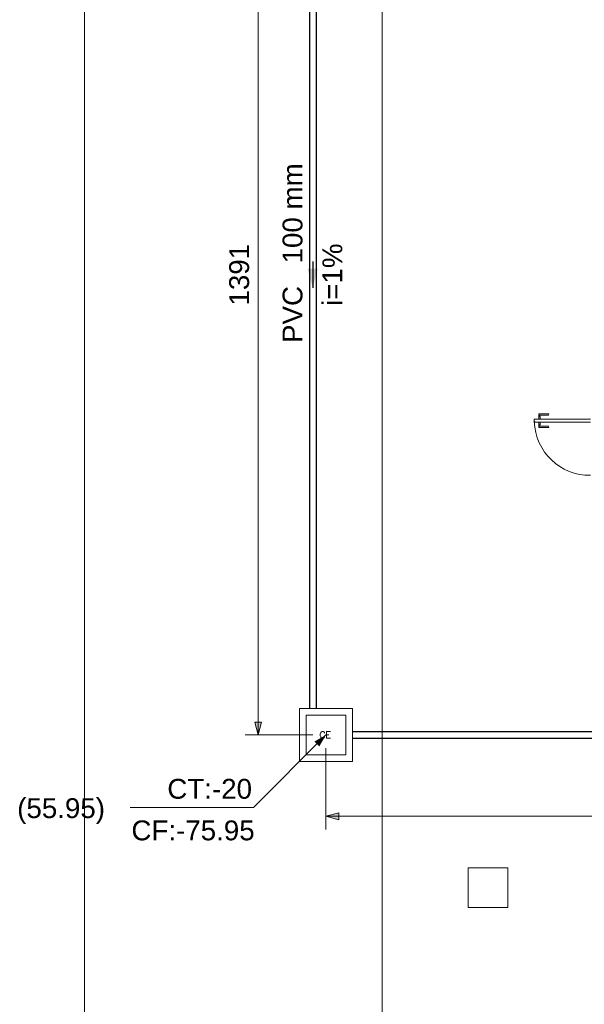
# Model space of a CAD drawing. Header units: feet. Extents: x 8 to 127, y 6 to 90.
# Tile 10 of 256: x 20.57 to 24.84, y 47.54 to 54.98. Entities that reach past the tile are written whole.
import ezdxf

# ---------------------------------------------------------------- set-up
doc = ezdxf.new("R2010")
doc.units = ezdxf.units.FT
doc.header["$MEASUREMENT"] = 0
for name, pattern in [('DASHED', [1.905, 1.27, -0.635]), ('HIDDENX2', [1.905, 1.27, -0.635]), ('JIS_02_1.2', [0.25, 0.125, -0.125])]:
    doc.linetypes.add(name, pattern=pattern)
for name, color, linetype, lineweight in [('4 Telha lateral', 7, 'Continuous', 25), ('Cotas', 8, 'Continuous', 0), ('Simbolos', 5, 'Continuous', 20), ('Simbolos_int', 53, 'Continuous', 15), ('Texto da cota', 7, 'Continuous', 0), ('Textos', 7, 'Continuous', 9), ('TQ-Caixa de alvenaria Sub-coletores', 108, 'Continuous', 18), ('TQ-Condutos Sub-coletores', 108, 'Continuous', 25), ('TQ-Sentido conduto Sub-coletores', 108, 'Continuous', 30), ('TQ-Textos conduto Sub-coletores', 108, 'Continuous', 9)]:
    doc.layers.add(name, color=color, linetype=linetype, lineweight=lineweight)
for name, color, linetype in [('Esquadria', 250, 'Continuous'), ('FINA', 7, 'Continuous'), ('NO ESPESSURA', 250, 'Continuous'), ('Projeção', 252, 'HIDDENX2')]:
    doc.layers.add(name, color=color, linetype=linetype)
doc.styles.add('Arial', font='arial.ttf')
doc.styles.add('RomanS', font='RomanS')

msp = doc.modelspace()

# ---------------------------------------------------------------- hatches: boundary and pattern name
at = {"layer": 'Cotas', "linetype": 'Continuous'}
for points in [[(22.3781, 49.5775), (22.404, 49.6741), (22.3522, 49.6741)], [(22.8901, 49.5775), (22.8035, 49.5275), (22.8401, 49.4909)], [(22.8901, 48.963), (22.9867, 48.9371), (22.9867, 48.9888)]]:
    msp.add_hatch(color=8, dxfattribs=at).paths.add_polyline_path(points)
at = {"layer": 'TQ-Sentido conduto Sub-coletores', "linetype": 'Continuous'}
msp.add_hatch(color=108, dxfattribs=at).paths.add_polyline_path([(22.7901, 52.9548), (22.8289, 53.0997), (22.7512, 53.0997)])

# ---------------------------------------------------------------- linework, layer by layer
at = {"layer": '4 Telha lateral', "lineweight": 5}
msp.add_line((23.315, 46.9526), (23.3151, 69.4727), dxfattribs=at)
at = {"layer": 'Cotas'}
for p, q in [((22.3781, 49.5775), (22.3781, 56.5321)), ((22.7901, 49.5775), (22.2781, 49.5775)), ((22.8901, 49.5775), (22.3411, 49.0286)), ((22.8901, 49.4775), (22.8901, 48.863)), ((22.3411, 49.0286), (21.4095, 49.0286)), ((33.0402, 48.963), (22.8901, 48.963))]:
    msp.add_line(p, q, dxfattribs=at)
for points in [[(22.3781, 49.5775), (22.404, 49.6741), (22.3522, 49.6741)], [(22.8901, 48.963), (22.9867, 48.9371), (22.9867, 48.9888)]]:
    msp.add_lwpolyline(points, close=True, dxfattribs=at)
at = {"layer": 'Esquadria', "lineweight": 5}
for p, q in [((24.4984, 52.0045), (24.5749, 52.0045)), ((24.4984, 51.9945), (24.4984, 52.0045)), ((24.572, 51.9945), (24.5749, 52.0045)), ((24.4652, 51.9645), (24.8902, 51.9645)), ((24.4652, 51.9445), (24.4652, 51.9645)), ((24.4677, 51.9445), (24.4652, 51.9445)), ((24.4702, 51.9395), (24.4702, 51.942)), ((24.8902, 51.9395), (24.4702, 51.9395)), ((24.4984, 51.9945), (24.572, 51.9945)), ((24.4984, 51.9645), (24.4984, 51.9845)), ((24.5084, 51.9845), (24.4984, 51.9845)), ((24.4984, 51.9395), (24.4984, 51.9195)), ((24.4992, 51.9845), (24.4992, 51.9945)), ((24.5077, 51.9845), (24.5077, 51.9945)), ((24.5084, 51.9645), (24.5084, 51.9845)), ((24.5084, 51.9395), (24.5084, 51.9195)), ((24.5084, 51.9195), (24.4984, 51.9195)), ((24.4984, 51.9095), (24.4984, 51.8995)), ((24.4984, 51.9095), (24.572, 51.9095)), ((24.4984, 51.8995), (24.5749, 51.8995)), ((24.4992, 51.9195), (24.4992, 51.9095)), ((24.5077, 51.9195), (24.5077, 51.9095)), ((24.572, 51.9095), (24.5749, 51.8995))]:
    msp.add_line(p, q, dxfattribs=at)
msp.add_arc((24.4677, 51.942), 0.0025, 0, 90, dxfattribs=at)
at = {"layer": 'FINA', "linetype": 'Continuous', "lineweight": 5}
for p, q in [((24.2651, 48.5727), (23.9651, 48.5727)), ((23.9651, 48.5727), (23.9651, 48.2727)), ((24.2651, 48.2727), (24.2651, 48.5727)), ((23.9651, 48.2727), (24.2651, 48.2727))]:
    msp.add_line(p, q, dxfattribs=at)
at = {"layer": 'NO ESPESSURA', "lineweight": 5}
msp.add_line((21.0656, 64.102), (21.0656, 45.425), dxfattribs=at)
at = {"layer": 'Projeção', "lineweight": 5}
msp.add_line((23.315, 46.9526), (23.3151, 69.4727), dxfattribs=at)
msp.add_arc((24.8837, 51.9581), 0.4187, 181.86711, 270.8936, dxfattribs=at)
at = {"layer": 'Simbolos', "linetype": 'Continuous'}
for p, q in [((23.0901, 49.7775), (22.6901, 49.7775)), ((22.6901, 49.7775), (22.6901, 49.3775)), ((23.0901, 49.3775), (23.0901, 49.7775)), ((22.6901, 49.3775), (23.0901, 49.3775))]:
    msp.add_line(p, q, dxfattribs=at)
at = {"layer": 'Simbolos_int', "linetype": 'DASHED'}
for p, q in [((23.0401, 49.7275), (22.7401, 49.7275)), ((22.7401, 49.7275), (22.7401, 49.4275)), ((23.0401, 49.4275), (23.0401, 49.7275)), ((22.7401, 49.4275), (23.0401, 49.4275))]:
    msp.add_line(p, q, dxfattribs=at)
at = {"layer": 'TQ-Caixa de alvenaria Sub-coletores', "linetype": 'Continuous'}
for p, q in [((22.6901, 49.7775), (22.6901, 49.3775)), ((23.0901, 49.7775), (22.6901, 49.7775)), ((23.0901, 49.3775), (23.0901, 49.7775)), ((22.6901, 49.3775), (23.0901, 49.3775))]:
    msp.add_line(p, q, dxfattribs=at)
at = {"layer": 'TQ-Caixa de alvenaria Sub-coletores', "linetype": 'JIS_02_1.2'}
for p, q in [((22.7401, 49.7275), (22.7401, 49.4275)), ((23.0401, 49.7275), (22.7401, 49.7275)), ((23.0401, 49.4275), (23.0401, 49.7275)), ((22.7401, 49.4275), (23.0401, 49.4275))]:
    msp.add_line(p, q, dxfattribs=at)
at = {"layer": 'TQ-Condutos Sub-coletores'}
for p, q in [((22.7651, 56.3321), (22.7651, 49.7775)), ((22.8151, 56.3321), (22.8151, 49.7775)), ((23.0901, 49.6025), (32.8402, 49.6025)), ((23.0901, 49.5525), (32.8402, 49.5525))]:
    msp.add_line(p, q, dxfattribs=at)
at = {"layer": 'TQ-Sentido conduto Sub-coletores'}
msp.add_line((22.7901, 53.1548), (22.7901, 52.9548), dxfattribs=at)

# ---------------------------------------------------------------- texts
at = {"layer": 'Simbolos', "insert": (22.8407, 49.5524), "char_height": 0.05107, "width": 0.184828, "attachment_point": 7, "line_spacing_factor": 0.6, "style": 'RomanS'}
msp.add_mtext('CE', dxfattribs=at)
at = {"layer": 'Texto da cota', "insert": (22.3108, 53.0548), "char_height": 0.15, "width": 0.972012, "attachment_point": 8, "rotation": 90.00021, "line_spacing_factor": 0.9, "style": 'Arial'}
msp.add_mtext('1391', dxfattribs=at)
at = {"layer": 'Textos', "char_height": 0.15, "line_spacing_factor": 0.6, "style": 'Arial'}
for s, insert, width, attachment_point in [('CT:-20', (22.3311, 49.0932), 1.280716, 9), ('(55.95)', (20.5558, 48.9041), 1.327363, 7), ('CF:-75.95', (21.4195, 48.7791), 1.86311, 7)]:
    msp.add_mtext(s, dxfattribs=dict(at, insert=insert, width=width, attachment_point=attachment_point))
at = {"layer": 'TQ-Textos conduto Sub-coletores', "char_height": 0.15, "rotation": 90.00021, "line_spacing_factor": 0.6, "style": 'Arial'}
for s, insert, width, attachment_point in [('100 mm', (22.7146, 53.1398), 1.51372, 7), ('i=1%', (23.0146, 53.0548), 0.943445, 8), ('PVC', (22.7146, 52.9698), 0.862043, 9)]:
    msp.add_mtext(s, dxfattribs=dict(at, insert=insert, width=width, attachment_point=attachment_point))

doc.saveas('drawing.dxf')
